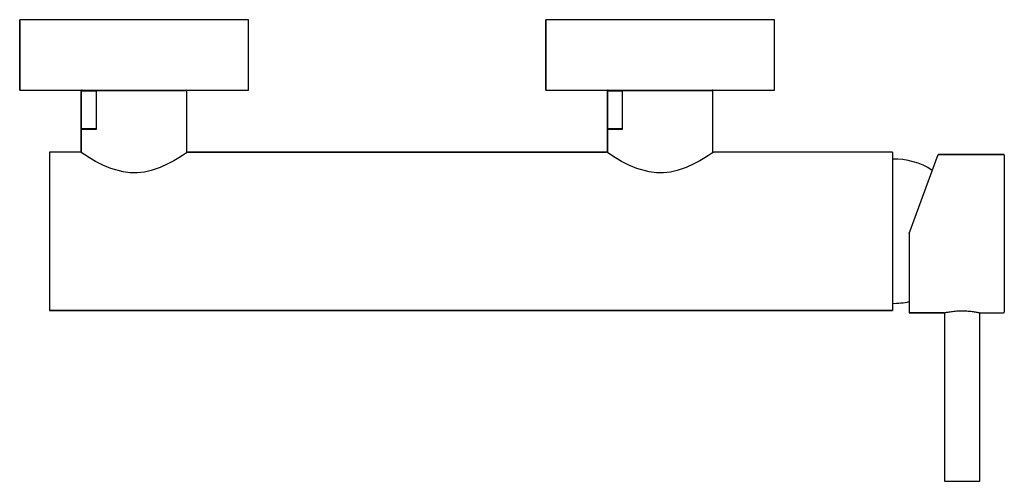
# Model space of a CAD drawing. Header units: millimetres. Extents: x 3924.288 to 3924.568, y 1846.841 to 1846.972.
import ezdxf

# ---------------------------------------------------------------- set-up
doc = ezdxf.new("R2010")
doc.units = ezdxf.units.MM
doc.layers.add('SANINDUSA', color=3, linetype='Continuous')

msp = doc.modelspace()

# ---------------------------------------------------------------- linework, layer by layer
at = {"layer": 'SANINDUSA'}
for p, q in [((3924.353405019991, 1846.972489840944), (3924.28840501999, 1846.972489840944)), ((3924.28840501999, 1846.952489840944), (3924.28840501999, 1846.972489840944)), ((3924.353405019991, 1846.952489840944), (3924.353405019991, 1846.972489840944)), ((3924.502905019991, 1846.972489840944), (3924.43790501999, 1846.972489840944)), ((3924.43790501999, 1846.952489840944), (3924.43790501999, 1846.972489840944)), ((3924.502905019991, 1846.952489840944), (3924.502905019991, 1846.972489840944)), ((3924.28840501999, 1846.952489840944), (3924.353405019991, 1846.952489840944)), ((3924.305913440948, 1846.952239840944), (3924.305905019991, 1846.952239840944)), ((3924.305905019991, 1846.93472166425), (3924.305905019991, 1846.952239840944)), ((3924.305913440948, 1846.941239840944), (3924.305913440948, 1846.952239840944)), ((3924.305913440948, 1846.952239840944), (3924.310114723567, 1846.952239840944)), ((3924.310114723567, 1846.952239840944), (3924.310114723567, 1846.941239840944)), ((3924.335905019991, 1846.952239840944), (3924.310114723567, 1846.952239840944)), ((3924.335905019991, 1846.93472159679), (3924.335905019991, 1846.952239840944)), ((3924.43790501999, 1846.952489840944), (3924.502905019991, 1846.952489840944)), ((3924.455413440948, 1846.952239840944), (3924.455405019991, 1846.952239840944)), ((3924.455405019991, 1846.93472166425), (3924.455405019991, 1846.952239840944)), ((3924.455413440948, 1846.941239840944), (3924.455413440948, 1846.952239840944)), ((3924.455413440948, 1846.952239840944), (3924.459614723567, 1846.952239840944)), ((3924.459614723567, 1846.952239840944), (3924.459614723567, 1846.941239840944)), ((3924.485405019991, 1846.952239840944), (3924.459614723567, 1846.952239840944)), ((3924.485405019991, 1846.93472159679), (3924.485405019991, 1846.952239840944)), ((3924.310114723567, 1846.941239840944), (3924.305913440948, 1846.941239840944)), ((3924.459614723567, 1846.941239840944), (3924.455413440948, 1846.941239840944)), ((3924.296905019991, 1846.934889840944), (3924.296905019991, 1846.889889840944)), ((3924.305655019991, 1846.934889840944), (3924.296905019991, 1846.934889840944)), ((3924.336155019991, 1846.934889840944), (3924.455155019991, 1846.934889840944)), ((3924.536405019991, 1846.934889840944), (3924.485655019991, 1846.934889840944)), ((3924.536405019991, 1846.934889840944), (3924.536405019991, 1846.889889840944)), ((3924.541205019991, 1846.911709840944), (3924.549394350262, 1846.934209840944)), ((3924.568005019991, 1846.934209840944), (3924.549394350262, 1846.934209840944)), ((3924.549394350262, 1846.934209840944), (3924.568005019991, 1846.934209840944)), ((3924.568205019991, 1846.934009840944), (3924.568205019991, 1846.889409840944)), ((3924.541205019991, 1846.911709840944), (3924.541205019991, 1846.889209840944)), ((3924.536405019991, 1846.889889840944), (3924.296905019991, 1846.889889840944)), ((3924.541205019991, 1846.889209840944), (3924.55120501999, 1846.889209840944)), ((3924.55120501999, 1846.889209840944), (3924.541205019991, 1846.889209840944)), ((3924.55120501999, 1846.889209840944), (3924.55120501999, 1846.841309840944)), ((3924.561205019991, 1846.841309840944), (3924.561205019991, 1846.889209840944)), ((3924.561205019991, 1846.889209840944), (3924.568005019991, 1846.889209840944)), ((3924.562205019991, 1846.889209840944), (3924.568005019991, 1846.889209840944)), ((3924.55120501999, 1846.841309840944), (3924.559807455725, 1846.841309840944)), ((3924.559807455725, 1846.841309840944), (3924.561205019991, 1846.841309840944))]:
    msp.add_line(p, q, dxfattribs=at)
at = {"layer": 'SANINDUSA', "flags": 128}
for points in [[(3924.336155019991, 1846.934889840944), (3924.33598920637, 1846.934777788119), (3924.335480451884, 1846.934438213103), (3924.334687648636, 1846.93392233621), (3924.333602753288, 1846.93324457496), (3924.33218530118, 1846.932413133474), (3924.330487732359, 1846.931508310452), (3924.328285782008, 1846.93050511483), (3924.32573174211, 1846.929623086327), (3924.323846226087, 1846.92919276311), (3924.321825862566, 1846.928958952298), (3924.319826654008, 1846.928968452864), (3924.317797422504, 1846.929222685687), (3924.314274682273, 1846.93021254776), (3924.311992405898, 1846.931181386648), (3924.309942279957, 1846.932235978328), (3924.308259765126, 1846.933212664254), (3924.306909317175, 1846.934059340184), (3924.306192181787, 1846.934529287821), (3924.305760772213, 1846.934818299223), (3924.305655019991, 1846.934889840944), (3924.305655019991, 1846.934889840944)], [(3924.485655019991, 1846.934889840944), (3924.48548920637, 1846.934777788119), (3924.484980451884, 1846.934438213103), (3924.484187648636, 1846.93392233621), (3924.483102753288, 1846.93324457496), (3924.48168530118, 1846.932413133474), (3924.479987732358, 1846.931508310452), (3924.477785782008, 1846.93050511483), (3924.47523174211, 1846.929623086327), (3924.473346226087, 1846.92919276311), (3924.471325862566, 1846.928958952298), (3924.469326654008, 1846.928968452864), (3924.467297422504, 1846.929222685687), (3924.463774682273, 1846.93021254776), (3924.461492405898, 1846.931181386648), (3924.459442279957, 1846.932235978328), (3924.457759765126, 1846.933212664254), (3924.456409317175, 1846.934059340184), (3924.455692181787, 1846.934529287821), (3924.455260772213, 1846.934818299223), (3924.455155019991, 1846.934889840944), (3924.455155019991, 1846.934889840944)]]:
    msp.add_lwpolyline(points, dxfattribs=at)
at = {"layer": 'SANINDUSA'}
for centre, radius, start, end in [((3924.30615501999, 1846.952239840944), 0.000250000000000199, 90, 180), ((3924.335655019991, 1846.952239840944), 0.0002500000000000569, 0, 90), ((3924.45565501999, 1846.952239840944), 0.0002500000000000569, 90, 180), ((3924.485155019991, 1846.952239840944), 0.000250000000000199, 0, 90), ((3924.536859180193, 1846.912894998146), 0.0200000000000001, 57.02916412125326, 91.3011849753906), ((3924.568005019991, 1846.934009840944), 0.0002000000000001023, 0, 90), ((3924.536859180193, 1846.911884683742), 0.02000000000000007, 268.6988150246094, 282.5500281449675), ((3924.568005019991, 1846.889409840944), 0.0002000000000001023, 270, 0)]:
    msp.add_arc(centre, radius, start, end, dxfattribs=at)
for points in [[(3924.28840501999, 1846.972489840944), (3924.28840501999, 1846.952489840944)], [(3924.353405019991, 1846.952489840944), (3924.353405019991, 1846.972489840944)], [(3924.43790501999, 1846.972489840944), (3924.43790501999, 1846.952489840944)], [(3924.502905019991, 1846.952489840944), (3924.502905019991, 1846.972489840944)], [(3924.305905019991, 1846.952239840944), (3924.305905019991, 1846.93472166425)], [(3924.335905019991, 1846.93472159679), (3924.335905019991, 1846.952239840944)], [(3924.455405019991, 1846.952239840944), (3924.455405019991, 1846.93472166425)], [(3924.485405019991, 1846.93472159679), (3924.485405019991, 1846.952239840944)], [(3924.305655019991, 1846.934889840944), (3924.296905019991, 1846.934889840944)], [(3924.455155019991, 1846.934889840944), (3924.336155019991, 1846.934889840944)], [(3924.536405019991, 1846.934889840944), (3924.485655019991, 1846.934889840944)], [(3924.296905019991, 1846.889889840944), (3924.536405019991, 1846.889889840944)], [(3924.55120501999, 1846.889209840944), (3924.55120501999, 1846.841309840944)], [(3924.561205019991, 1846.841309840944), (3924.561205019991, 1846.889209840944)], [(3924.561205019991, 1846.889209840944), (3924.562205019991, 1846.889209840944)]]:
    msp.add_open_spline(points, degree=1, dxfattribs=at)
for points, knots in [([(3924.306202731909, 1846.941489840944), (3924.306136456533, 1846.941483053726), (3924.306057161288, 1846.94147493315), (3924.305969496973, 1846.941394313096), (3924.305939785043, 1846.941352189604), (3924.305921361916, 1846.941303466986), (3924.305914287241, 1846.941269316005), (3924.305913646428, 1846.941246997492), (3924.305913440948, 1846.941239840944)], [0, 0, 0, 0, 0.609188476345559, 0.7288642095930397, 0.8649130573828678, 0.9192172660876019, 0.9740965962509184, 1, 1, 1, 1]), ([(3924.309825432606, 1846.941489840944), (3924.309335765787, 1846.941489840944), (3924.308350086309, 1846.941489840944), (3924.307272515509, 1846.941489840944), (3924.306499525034, 1846.941489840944), (3924.306301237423, 1846.941489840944), (3924.306202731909, 1846.941489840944)], [0, 0, 0, 0, 0.2483904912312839, 0.4999999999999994, 0.751609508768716, 1, 1, 1, 1]), ([(3924.310114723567, 1846.941239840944), (3924.310114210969, 1846.941251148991), (3924.310113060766, 1846.941276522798), (3924.31010235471, 1846.941318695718), (3924.310071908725, 1846.941383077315), (3924.309978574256, 1846.941472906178), (3924.309889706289, 1846.941482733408), (3924.309825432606, 1846.941489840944)], [0, 0, 0, 0, 0.04086946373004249, 0.09170583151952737, 0.1771427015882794, 0.4048691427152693, 1, 1, 1, 1]), ([(3924.455702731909, 1846.941489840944), (3924.455636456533, 1846.941483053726), (3924.455557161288, 1846.94147493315), (3924.455469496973, 1846.941394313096), (3924.455439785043, 1846.941352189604), (3924.455421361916, 1846.941303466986), (3924.455414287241, 1846.941269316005), (3924.455413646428, 1846.941246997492), (3924.455413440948, 1846.941239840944)], [0, 0, 0, 0, 0.6091884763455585, 0.7288642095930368, 0.8649130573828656, 0.9192172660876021, 0.9740965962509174, 0.9999999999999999, 0.9999999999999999, 0.9999999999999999, 0.9999999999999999]), ([(3924.459325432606, 1846.941489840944), (3924.458835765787, 1846.941489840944), (3924.457850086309, 1846.941489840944), (3924.456772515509, 1846.941489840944), (3924.455999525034, 1846.941489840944), (3924.455801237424, 1846.941489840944), (3924.455702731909, 1846.941489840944)], [0, 0, 0, 0, 0.2483904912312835, 0.4999999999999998, 0.7516095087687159, 1, 1, 1, 1]), ([(3924.459614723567, 1846.941239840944), (3924.459614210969, 1846.941251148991), (3924.459613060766, 1846.941276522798), (3924.45960235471, 1846.941318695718), (3924.459571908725, 1846.941383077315), (3924.459478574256, 1846.941472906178), (3924.459389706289, 1846.941482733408), (3924.459325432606, 1846.941489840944)], [0, 0, 0, 0, 0.04086946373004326, 0.0917058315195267, 0.1771427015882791, 0.40486914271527, 1, 1, 1, 1]), ([(3924.55120501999, 1846.889209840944), (3924.551258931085, 1846.889222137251), (3924.551366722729, 1846.889246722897), (3924.55220535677, 1846.889418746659), (3924.553450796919, 1846.889615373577), (3924.555026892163, 1846.889762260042), (3924.556726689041, 1846.889787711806), (3924.558347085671, 1846.889685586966), (3924.559743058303, 1846.889499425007), (3924.560728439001, 1846.889315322), (3924.561216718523, 1846.889207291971), (3924.561155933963, 1846.889220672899), (3924.561139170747, 1846.889224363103)], [0, 0, 0, 0, 0.1055954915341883, 0.2111311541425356, 0.3182316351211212, 0.4265338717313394, 0.533083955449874, 0.6376444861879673, 0.7430822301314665, 0.8508686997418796, 0.9588724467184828, 1, 1, 1, 1])]:
    msp.add_open_spline(points, degree=3, knots=knots, dxfattribs=at)

doc.saveas('drawing.dxf')
